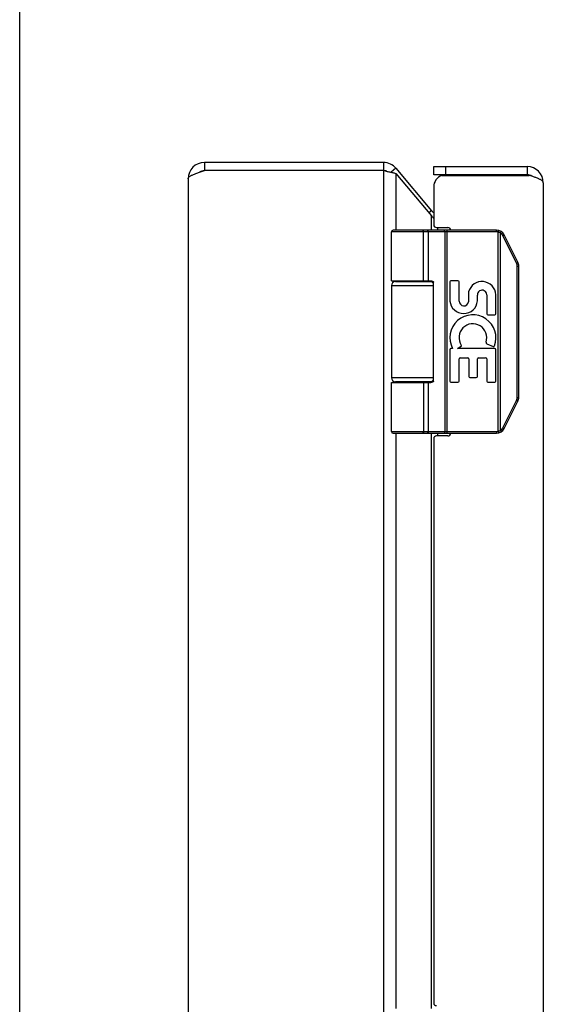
# Model space of a CAD drawing. Header units: inches. Extents: x 0 to 56.7, y 0 to 36.7.
# Tile 6 of 11: x 0 to 3.9, y 19.8 to 27. Entities that reach past the tile are written whole.
import ezdxf

# ---------------------------------------------------------------- set-up
doc = ezdxf.new("R2010")
doc.units = ezdxf.units.IN
doc.header["$LTSCALE"] = 3.116667
doc.header["$MEASUREMENT"] = 0
doc.layers.get('0').update_dxf_attribs({"linetype": 'CONTINUOUS'})
doc.layers.add('02___PRT_ALL_AXES', color=7, linetype='CONTINUOUS')

msp = doc.modelspace()

# ---------------------------------------------------------------- linework, layer by layer
at = {"color": 7, "linetype": 'Continuous'}
for p, q in [((0, 0), (0, 36.6667)), ((1.3652, 25.9803), (1.3652, 25.9203)), ((2.6892, 25.9803), (2.6892, 25.9203)), ((2.7812, 25.9375), (2.7463, 25.9082)), ((3.0604, 25.8903), (3.0604, 25.9503)), ((3.1504, 25.8903), (3.1504, 25.9503)), ((3.7504, 25.9503), (3.7504, 25.8903)), ((3.7504, 25.8903), (3.0604, 25.8903)), ((3.0441, 25.6241), (3.0251, 25.6082)), ((3.5251, 25.4673), (2.7477, 25.4673)), ((3.5251, 25.4803), (2.7607, 25.4803)), ((2.9782, 25.4803), (2.9781, 25.4803)), ((2.9783, 25.4803), (2.9782, 25.4803)), ((2.9784, 25.4803), (2.9783, 25.4803)), ((2.9785, 25.4803), (2.9784, 25.4803)), ((2.9846, 25.1053), (2.9846, 25.4676)), ((2.9846, 25.1053), (2.9846, 25.4676)), ((3.0206, 25.1053), (3.0206, 25.4673)), ((3.1408, 25.4756), (3.1408, 25.4759)), ((3.1409, 25.4752), (3.1408, 25.4756)), ((3.1409, 25.4749), (3.1409, 25.4752)), ((3.141, 25.4745), (3.1409, 25.4749)), ((3.141, 25.4741), (3.141, 25.4745)), ((3.141, 25.4738), (3.141, 25.4741)), ((3.1411, 25.4734), (3.141, 25.4738)), ((3.1411, 25.473), (3.1411, 25.4734)), ((3.1411, 25.4726), (3.1411, 25.473)), ((3.1411, 25.4722), (3.1411, 25.4726)), ((3.1412, 25.4718), (3.1411, 25.4722)), ((3.1412, 25.4714), (3.1412, 25.4718)), ((3.1412, 25.471), (3.1412, 25.4714)), ((3.1412, 25.4706), (3.1412, 25.471)), ((3.1412, 25.4701), (3.1412, 25.4706)), ((3.1413, 25.4697), (3.1412, 25.4701)), ((3.1413, 25.4693), (3.1413, 25.4697)), ((3.1413, 25.4689), (3.1413, 25.4693)), ((3.1413, 25.4684), (3.1413, 25.4689)), ((3.1413, 25.468), (3.1413, 25.4684)), ((3.1413, 25.4676), (3.1413, 25.468)), ((3.1413, 25.4676), (3.1413, 23.9931)), ((3.1605, 23.9803), (3.1605, 25.4803)), ((3.5251, 25.4673), (3.5251, 25.4803)), ((3.537, 25.4659), (3.5402, 25.4785)), ((3.537, 23.9948), (3.537, 25.4659)), ((3.5569, 25.4631), (3.5571, 25.4634)), ((3.5571, 25.4634), (3.5572, 25.4637)), ((3.5572, 25.4637), (3.5574, 25.4641)), ((3.5574, 25.4641), (3.5576, 25.4644)), ((3.5576, 25.4644), (3.5578, 25.4647)), ((3.5578, 25.4647), (3.5579, 25.465)), ((3.5579, 25.465), (3.5581, 25.4653)), ((3.5581, 25.4653), (3.5583, 25.4656)), ((3.5583, 25.4656), (3.5584, 25.4659)), ((3.5584, 25.4659), (3.5585, 25.4661)), ((3.5585, 25.4661), (3.5587, 25.4664)), ((3.5587, 25.4664), (3.5588, 25.4667)), ((3.5543, 25.459), (3.5546, 25.4594)), ((3.5543, 24.0016), (3.5543, 25.459)), ((3.5546, 25.4594), (3.5549, 25.4599)), ((3.5549, 25.4599), (3.5553, 25.4605)), ((3.5553, 25.4605), (3.5556, 25.461)), ((3.5556, 25.461), (3.5559, 25.4615)), ((3.5559, 25.4615), (3.5562, 25.4621)), ((3.5562, 25.4621), (3.5565, 25.4624)), ((3.5565, 25.4624), (3.5567, 25.4627)), ((3.5567, 25.4627), (3.5569, 25.4631)), ((3.5712, 25.44), (3.5721, 25.4405)), ((3.6723, 25.2377), (3.5712, 25.44)), ((3.5721, 25.4405), (3.5729, 25.4409)), ((3.5729, 25.4409), (3.5736, 25.4412)), ((3.5736, 25.4412), (3.5743, 25.4416)), ((3.5743, 25.4416), (3.575, 25.442)), ((3.575, 25.442), (3.5757, 25.4424)), ((3.5757, 25.4424), (3.5762, 25.4426)), ((3.5762, 25.4426), (3.5767, 25.4429)), ((3.5767, 25.4429), (3.577, 25.4431)), ((3.577, 25.4431), (3.5774, 25.4433)), ((3.5774, 25.4433), (3.5778, 25.4435)), ((3.5778, 25.4435), (3.5782, 25.4438)), ((3.5782, 25.4438), (3.5785, 25.4439)), ((3.5785, 25.4439), (3.5787, 25.4441)), ((3.5787, 25.4441), (3.5789, 25.4442)), ((3.5789, 25.4442), (3.5791, 25.4443)), ((3.5791, 25.4443), (3.5794, 25.4445)), ((3.5794, 25.4445), (3.5795, 25.4446)), ((3.5795, 25.4446), (3.5797, 25.4447)), ((3.6821, 25.2435), (3.581, 25.4458)), ((3.6735, 25.2383), (3.6742, 25.2387)), ((3.6742, 25.2387), (3.6749, 25.2391)), ((3.6749, 25.2391), (3.6757, 25.2395)), ((3.6757, 25.2395), (3.6763, 25.2398)), ((3.6763, 25.2398), (3.677, 25.2402)), ((3.677, 25.2402), (3.6775, 25.2405)), ((3.6775, 25.2405), (3.6779, 25.2407)), ((3.6775, 24.2451), (3.6775, 25.2156)), ((3.6775, 25.2156), (3.6887, 25.2156)), ((3.6779, 25.2407), (3.6784, 25.241)), ((3.6784, 25.241), (3.6788, 25.2412)), ((3.6788, 25.2412), (3.6792, 25.2414)), ((3.6792, 25.2414), (3.6795, 25.2416)), ((3.6795, 25.2416), (3.6797, 25.2417)), ((3.6797, 25.2417), (3.6799, 25.2419)), ((3.6799, 25.2419), (3.6802, 25.242)), ((3.6802, 25.242), (3.6804, 25.2422)), ((3.6804, 25.2422), (3.6806, 25.2423)), ((3.6806, 25.2423), (3.6808, 25.2424)), ((3.6887, 24.2451), (3.6887, 25.2156)), ((2.7777, 25.1003), (3.0564, 25.1003)), ((2.7477, 25.0703), (3.0587, 25.0703)), ((3.0587, 24.3653), (3.0587, 25.0953)), ((3.0587, 24.3903), (2.7477, 24.3903)), ((2.7477, 24.3553), (3.0388, 24.3553)), ((3.0564, 24.3603), (2.7777, 24.3603)), ((3.0206, 23.9933), (3.0206, 24.3553)), ((3.6775, 24.2451), (3.6887, 24.2451)), ((3.5712, 24.0207), (3.6723, 24.223)), ((3.581, 24.0149), (3.6821, 24.2171)), ((3.6723, 24.223), (3.6733, 24.2225)), ((3.6733, 24.2225), (3.674, 24.2221)), ((3.674, 24.2221), (3.6748, 24.2217)), ((3.6748, 24.2217), (3.6755, 24.2213)), ((3.6755, 24.2213), (3.6762, 24.2209)), ((3.6762, 24.2209), (3.6768, 24.2206)), ((3.6768, 24.2206), (3.6773, 24.2203)), ((3.6773, 24.2203), (3.6778, 24.22)), ((3.6778, 24.22), (3.6782, 24.2198)), ((3.6782, 24.2198), (3.6787, 24.2195)), ((3.6787, 24.2195), (3.6791, 24.2193)), ((3.6791, 24.2193), (3.6793, 24.2191)), ((3.6793, 24.2191), (3.6796, 24.219)), ((3.6796, 24.219), (3.6798, 24.2189)), ((3.6798, 24.2189), (3.6801, 24.2187)), ((3.6801, 24.2187), (3.6803, 24.2186)), ((3.6803, 24.2186), (3.6805, 24.2185)), ((3.6805, 24.2185), (3.6807, 24.2183)), ((3.5712, 24.0207), (3.5721, 24.0202)), ((3.5721, 24.0202), (3.5729, 24.0198)), ((3.5729, 24.0198), (3.5736, 24.0194)), ((3.5736, 24.0194), (3.5743, 24.019)), ((3.5743, 24.019), (3.575, 24.0187)), ((3.575, 24.0187), (3.5757, 24.0183)), ((3.5757, 24.0183), (3.5762, 24.018)), ((3.5762, 24.018), (3.5767, 24.0178)), ((3.5767, 24.0178), (3.5771, 24.0175)), ((3.5771, 24.0175), (3.5775, 24.0173)), ((3.5775, 24.0173), (3.5779, 24.017)), ((3.5779, 24.017), (3.5782, 24.0169)), ((3.5786, 24.0167), (3.5788, 24.0165)), ((3.5788, 24.0165), (3.579, 24.0164)), ((3.579, 24.0164), (3.5793, 24.0163)), ((3.5793, 24.0163), (3.5795, 24.0161)), ((2.7477, 23.9933), (3.5251, 23.9933)), ((2.7607, 23.9803), (3.5251, 23.9803)), ((2.9782, 23.9803), (2.9781, 23.9803)), ((2.9783, 23.9803), (2.9782, 23.9803)), ((2.9784, 23.9804), (2.9783, 23.9803)), ((2.9785, 23.9804), (2.9784, 23.9804)), ((2.9786, 23.9804), (2.9785, 23.9804)), ((3.1409, 23.9855), (3.1408, 23.9851)), ((3.141, 23.9862), (3.1409, 23.9858)), ((3.1409, 23.9858), (3.1409, 23.9855)), ((3.1411, 23.9873), (3.141, 23.9869)), ((3.141, 23.9869), (3.141, 23.9865)), ((3.141, 23.9865), (3.141, 23.9862)), ((3.1412, 23.9889), (3.1411, 23.9885)), ((3.1411, 23.9885), (3.1411, 23.9881)), ((3.1411, 23.9881), (3.1411, 23.9877)), ((3.1411, 23.9877), (3.1411, 23.9873)), ((3.1413, 23.991), (3.1412, 23.9905)), ((3.1412, 23.9905), (3.1412, 23.9901)), ((3.1412, 23.9901), (3.1412, 23.9897)), ((3.1412, 23.9897), (3.1412, 23.9893)), ((3.1412, 23.9893), (3.1412, 23.9889)), ((3.1413, 23.9931), (3.1413, 23.9927)), ((3.1413, 23.9927), (3.1413, 23.9923)), ((3.1413, 23.9923), (3.1413, 23.9918)), ((3.1413, 23.9918), (3.1413, 23.9914)), ((3.1413, 23.9914), (3.1413, 23.991)), ((3.5251, 23.9933), (3.5251, 23.9803)), ((3.537, 23.9948), (3.5402, 23.9822)), ((3.5543, 24.0016), (3.5547, 24.0011)), ((3.5547, 24.0011), (3.555, 24.0006)), ((3.555, 24.0006), (3.5554, 24)), ((3.5554, 24), (3.5557, 23.9995)), ((3.5557, 23.9995), (3.556, 23.999)), ((3.5565, 23.9983), (3.5567, 23.9979)), ((3.5567, 23.9979), (3.5569, 23.9976)), ((3.5569, 23.9976), (3.5571, 23.9973)), ((3.5571, 23.9973), (3.5572, 23.9969)), ((3.5572, 23.9969), (3.5574, 23.9966)), ((3.5574, 23.9966), (3.5576, 23.9963)), ((3.5576, 23.9963), (3.5578, 23.996)), ((3.5578, 23.996), (3.5579, 23.9957)), ((3.5579, 23.9957), (3.5581, 23.9954)), ((3.5581, 23.9954), (3.5583, 23.9951)), ((3.5583, 23.9951), (3.5584, 23.9948)), ((3.5584, 23.9948), (3.5585, 23.9945)), ((3.5585, 23.9945), (3.5587, 23.9943))]:
    msp.add_line(p, q, dxfattribs=at)
at = {"color": 3, "linetype": 'Continuous'}
for p, q in [((2.6892, 25.9803), (1.3652, 25.9803)), ((2.6892, 25.9203), (1.3652, 25.9203)), ((2.6892, 25.9203), (2.6892, 12.0403)), ((2.7812, 25.9375), (3.0441, 25.6241)), ((3.0604, 25.9503), (3.7504, 25.9503)), ((1.2452, 25.8603), (1.2452, 12.1003)), ((2.7812, 25.8989), (2.7812, 25.4803)), ((2.7812, 25.8989), (3.0441, 25.5855)), ((3.1209, 25.8853), (3.7661, 25.8853)), ((3.8704, 25.8303), (3.8704, 12.1303)), ((3.0604, 25.8003), (3.0604, 25.5203)), ((3.0441, 25.4803), (3.0441, 25.5855)), ((3.0804, 25.5003), (3.1654, 25.5003)), ((3.0901, 25.4803), (3.0901, 25.5003)), ((2.7812, 25.1053), (2.7812, 25.1003)), ((3.0441, 25.1003), (3.0441, 25.1051)), ((2.7812, 24.3603), (2.7812, 24.3553)), ((3.0441, 24.3556), (3.0441, 24.3603)), ((2.7812, 23.9803), (2.7812, 19.7303)), ((3.0441, 19.7303), (3.0441, 23.9803)), ((3.0604, 23.9403), (3.0604, 19.7703)), ((3.1654, 23.9603), (3.0804, 23.9603)), ((3.0901, 23.9603), (3.0901, 23.9803))]:
    msp.add_line(p, q, dxfattribs=at)
for points in [[(1.2452, 25.8603), (1.2454, 25.8626), (1.2461, 25.865), (1.2472, 25.8673), (1.2487, 25.8696), (1.2506, 25.8719), (1.253, 25.8742), (1.2558, 25.8765), (1.259, 25.8788), (1.2625, 25.8811), (1.2664, 25.8834), (1.2707, 25.8857), (1.2754, 25.888), (1.2803, 25.8903), (1.2856, 25.8926), (1.2912, 25.895), (1.297, 25.8973), (1.3031, 25.8996), (1.3094, 25.9019), (1.316, 25.9042), (1.3227, 25.9065), (1.3295, 25.9088), (1.3365, 25.9111), (1.3436, 25.9134), (1.3507, 25.9157), (1.358, 25.918), (1.3652, 25.9203)], [(2.6892, 25.9203), (2.7023, 25.9177), (2.7088, 25.9163), (2.7152, 25.915), (2.7216, 25.9136), (2.7278, 25.9123), (2.7339, 25.911), (2.74, 25.9096), (2.7458, 25.9083), (2.7515, 25.9069), (2.757, 25.9056), (2.7623, 25.9043), (2.7674, 25.9029), (2.7722, 25.9016), (2.7768, 25.9002), (2.7812, 25.8989)], [(3.8704, 25.8303), (3.8702, 25.8325), (3.8697, 25.8346), (3.8688, 25.8367), (3.8675, 25.8388), (3.8659, 25.8409), (3.8639, 25.843), (3.8615, 25.8451), (3.8588, 25.8473), (3.8558, 25.8494), (3.8525, 25.8515), (3.8488, 25.8536), (3.8449, 25.8557), (3.8407, 25.8578), (3.8361, 25.86), (3.8314, 25.8621), (3.8263, 25.8642), (3.8211, 25.8663), (3.8156, 25.8684), (3.8099, 25.8705), (3.8041, 25.8726), (3.798, 25.8748), (3.7918, 25.8769), (3.7856, 25.879), (3.7792, 25.8811), (3.7727, 25.8832), (3.7661, 25.8853)], [(3.0441, 25.5855), (3.047, 25.582), (3.0502, 25.5784), (3.0535, 25.5748), (3.0571, 25.5713), (3.0604, 25.5681)]]:
    msp.add_lwpolyline(points, dxfattribs=at)
at = {"color": 7, "linetype": 'Continuous'}
for points in [[(2.9846, 25.4676), (2.9846, 25.4678), (2.9846, 25.468), (2.9846, 25.4682), (2.9846, 25.4684), (2.9846, 25.4686), (2.9846, 25.4689), (2.9846, 25.4691), (2.9846, 25.4693), (2.9846, 25.4695), (2.9845, 25.4697), (2.9845, 25.4699), (2.9845, 25.4701), (2.9845, 25.4703), (2.9844, 25.4706), (2.9844, 25.4708), (2.9844, 25.471), (2.9843, 25.4712), (2.9843, 25.4714), (2.9843, 25.4716), (2.9842, 25.4718), (2.9842, 25.472), (2.9842, 25.4722), (2.9841, 25.4724), (2.9841, 25.4726), (2.984, 25.4728), (2.984, 25.473), (2.9839, 25.4732), (2.9839, 25.4734), (2.9838, 25.4736), (2.9838, 25.4738), (2.9837, 25.474), (2.9837, 25.4741), (2.9836, 25.4743), (2.9836, 25.4745), (2.9835, 25.4747), (2.9834, 25.4749), (2.9834, 25.475), (2.9833, 25.4752), (2.9832, 25.4754), (2.9832, 25.4756), (2.9831, 25.4757), (2.983, 25.4759), (2.983, 25.4761), (2.9829, 25.4762), (2.9828, 25.4764), (2.9827, 25.4765), (2.9826, 25.4767), (2.9826, 25.4768), (2.9825, 25.477), (2.9824, 25.4771), (2.9823, 25.4773), (2.9822, 25.4774), (2.9822, 25.4775), (2.9821, 25.4777), (2.982, 25.4778), (2.9819, 25.4779), (2.9818, 25.4781), (2.9817, 25.4782), (2.9816, 25.4783), (2.9815, 25.4784), (2.9814, 25.4785), (2.9813, 25.4786), (2.9812, 25.4787), (2.9811, 25.4788), (2.981, 25.4789), (2.9809, 25.479), (2.9809, 25.4791), (2.9808, 25.4792), (2.9807, 25.4793), (2.9805, 25.4794), (2.9804, 25.4795), (2.9803, 25.4795), (2.9802, 25.4796), (2.9801, 25.4797), (2.98, 25.4798), (2.9799, 25.4798), (2.9798, 25.4799), (2.9797, 25.4799), (2.9796, 25.48), (2.9795, 25.48), (2.9794, 25.4801), (2.9793, 25.4801), (2.9792, 25.4802), (2.9791, 25.4802), (2.979, 25.4802), (2.9789, 25.4802), (2.9787, 25.4803), (2.9786, 25.4803), (2.9785, 25.4803)], [(2.9846, 25.4676), (2.9846, 25.4678), (2.9846, 25.468), (2.9846, 25.4682), (2.9846, 25.4684), (2.9846, 25.4686), (2.9846, 25.4689), (2.9846, 25.4691), (2.9845, 25.4693), (2.9845, 25.4695), (2.9845, 25.4697), (2.9845, 25.4699), (2.9845, 25.4701), (2.9844, 25.4703), (2.9844, 25.4706), (2.9844, 25.4708), (2.9843, 25.471), (2.9843, 25.4712), (2.9843, 25.4714), (2.9842, 25.4716), (2.9842, 25.4718), (2.9842, 25.472), (2.9841, 25.4722), (2.9841, 25.4724), (2.984, 25.4726), (2.984, 25.4728), (2.984, 25.473), (2.9839, 25.4732), (2.9839, 25.4734), (2.9838, 25.4736), (2.9838, 25.4738), (2.9837, 25.474), (2.9836, 25.4741), (2.9836, 25.4743), (2.9835, 25.4745), (2.9835, 25.4747), (2.9834, 25.4749), (2.9833, 25.475), (2.9833, 25.4752), (2.9832, 25.4754), (2.9831, 25.4756), (2.9831, 25.4757), (2.983, 25.4759), (2.9829, 25.4761), (2.9828, 25.4762), (2.9828, 25.4764), (2.9827, 25.4765), (2.9826, 25.4767), (2.9825, 25.4768), (2.9825, 25.477), (2.9824, 25.4771), (2.9823, 25.4773), (2.9822, 25.4774), (2.9821, 25.4775), (2.982, 25.4777), (2.9819, 25.4778), (2.9819, 25.4779), (2.9818, 25.4781), (2.9817, 25.4782), (2.9816, 25.4783), (2.9815, 25.4784), (2.9814, 25.4785), (2.9813, 25.4786), (2.9812, 25.4787), (2.9811, 25.4788), (2.981, 25.4789), (2.9809, 25.479), (2.9808, 25.4791), (2.9807, 25.4792), (2.9806, 25.4793), (2.9805, 25.4794), (2.9804, 25.4795), (2.9803, 25.4795), (2.9802, 25.4796), (2.9801, 25.4797), (2.98, 25.4798), (2.9799, 25.4798), (2.9798, 25.4799), (2.9797, 25.4799), (2.9796, 25.48), (2.9795, 25.48), (2.9794, 25.4801), (2.9793, 25.4801), (2.9791, 25.4802), (2.979, 25.4802), (2.9789, 25.4802), (2.9788, 25.4802), (2.9787, 25.4803), (2.9786, 25.4803)], [(3.0206, 25.4673), (3.0206, 25.4676), (3.0206, 25.4678), (3.0206, 25.468), (3.0206, 25.4682), (3.0206, 25.4684), (3.0206, 25.4686), (3.0205, 25.4689), (3.0205, 25.4691), (3.0205, 25.4693), (3.0205, 25.4695), (3.0204, 25.4697), (3.0204, 25.4699), (3.0204, 25.4701), (3.0203, 25.4703), (3.0203, 25.4706), (3.0203, 25.4708), (3.0202, 25.471), (3.0202, 25.4712), (3.0201, 25.4714), (3.0201, 25.4716), (3.02, 25.4718), (3.0199, 25.472), (3.0199, 25.4722), (3.0198, 25.4724), (3.0198, 25.4726), (3.0197, 25.4728), (3.0196, 25.473), (3.0195, 25.4732), (3.0195, 25.4734), (3.0194, 25.4736), (3.0193, 25.4738), (3.0192, 25.474), (3.0191, 25.4741), (3.0191, 25.4743), (3.019, 25.4745), (3.0189, 25.4747), (3.0188, 25.4749), (3.0187, 25.475), (3.0186, 25.4752), (3.0185, 25.4754), (3.0184, 25.4756), (3.0183, 25.4757), (3.0182, 25.4759), (3.0181, 25.4761), (3.018, 25.4762), (3.0178, 25.4764), (3.0177, 25.4765), (3.0176, 25.4767), (3.0175, 25.4768), (3.0174, 25.477), (3.0172, 25.4771), (3.0171, 25.4773), (3.017, 25.4774), (3.0169, 25.4775), (3.0167, 25.4777), (3.0166, 25.4778), (3.0165, 25.4779), (3.0163, 25.4781), (3.0162, 25.4782), (3.0161, 25.4783), (3.0159, 25.4784), (3.0158, 25.4785), (3.0156, 25.4786), (3.0155, 25.4787), (3.0153, 25.4788), (3.0152, 25.4789), (3.0151, 25.479), (3.0149, 25.4791), (3.0148, 25.4792), (3.0146, 25.4793), (3.0145, 25.4794), (3.0143, 25.4795), (3.0141, 25.4795), (3.014, 25.4796), (3.0138, 25.4797), (3.0137, 25.4798), (3.0135, 25.4798), (3.0134, 25.4799), (3.0132, 25.4799), (3.013, 25.48), (3.0129, 25.48), (3.0127, 25.4801), (3.0126, 25.4801), (3.0124, 25.4802), (3.0122, 25.4802), (3.0121, 25.4802), (3.0119, 25.4802), (3.0117, 25.4803), (3.0116, 25.4803), (3.0114, 25.4803), (3.0113, 25.4803), (3.0111, 25.4803), (3.0109, 25.4803), (3.0108, 25.4803)], [(3.1408, 25.4759), (3.1408, 25.4761), (3.1407, 25.4762), (3.1407, 25.4764), (3.1407, 25.4765), (3.1407, 25.4767), (3.1407, 25.4768), (3.1406, 25.477), (3.1406, 25.4771), (3.1406, 25.4773), (3.1406, 25.4774), (3.1405, 25.4775), (3.1405, 25.4777), (3.1405, 25.4778), (3.1404, 25.4779), (3.1404, 25.4781), (3.1404, 25.4782), (3.1404, 25.4783), (3.1403, 25.4784), (3.1403, 25.4785), (3.1403, 25.4786), (3.1402, 25.4787), (3.1402, 25.4788), (3.1402, 25.4789), (3.1402, 25.479), (3.1401, 25.4791), (3.1401, 25.4792), (3.1401, 25.4793), (3.14, 25.4794), (3.14, 25.4795), (3.14, 25.4795), (3.1399, 25.4796), (3.1399, 25.4797), (3.1399, 25.4798), (3.1398, 25.4798), (3.1398, 25.4799), (3.1398, 25.4799), (3.1397, 25.48), (3.1397, 25.48), (3.1397, 25.4801), (3.1397, 25.4801), (3.1396, 25.4802), (3.1396, 25.4802), (3.1396, 25.4802), (3.1395, 25.4802), (3.1395, 25.4803), (3.1395, 25.4803), (3.1394, 25.4803), (3.1394, 25.4803), (3.1394, 25.4803), (3.1393, 25.4803), (3.1393, 25.4803)], [(3.5543, 25.459), (3.5538, 25.4593), (3.5533, 25.4596), (3.5528, 25.4599), (3.5523, 25.4602), (3.5518, 25.4605), (3.5513, 25.4607), (3.5508, 25.461), (3.5502, 25.4613), (3.5497, 25.4615), (3.5492, 25.4618), (3.5486, 25.462), (3.5481, 25.4622), (3.5476, 25.4625), (3.547, 25.4627), (3.5465, 25.4629), (3.546, 25.4631), (3.5454, 25.4634), (3.5449, 25.4636), (3.5443, 25.4638), (3.5438, 25.464), (3.5432, 25.4642), (3.5427, 25.4643), (3.5421, 25.4645), (3.5415, 25.4647), (3.541, 25.4649), (3.5404, 25.465), (3.5399, 25.4652), (3.5393, 25.4653), (3.5387, 25.4655), (3.5382, 25.4656), (3.5376, 25.4657), (3.537, 25.4659)], [(3.5588, 25.4667), (3.5589, 25.4668), (3.5589, 25.4669), (3.559, 25.467), (3.559, 25.4672), (3.5591, 25.4673), (3.5592, 25.4674), (3.5592, 25.4675), (3.5593, 25.4676), (3.5593, 25.4677), (3.5594, 25.4678), (3.5594, 25.4679), (3.5594, 25.468), (3.5595, 25.4681), (3.5595, 25.4682), (3.5595, 25.4683), (3.5596, 25.4684), (3.5596, 25.4685), (3.5596, 25.4686), (3.5597, 25.4687), (3.5597, 25.4688), (3.5597, 25.4688), (3.5597, 25.4689), (3.5598, 25.469), (3.5598, 25.4691), (3.5598, 25.4691), (3.5598, 25.4692), (3.5598, 25.4693), (3.5598, 25.4693), (3.5598, 25.4694), (3.5599, 25.4694), (3.5599, 25.4695), (3.5599, 25.4695), (3.5599, 25.4696), (3.5599, 25.4696), (3.5599, 25.4696), (3.5598, 25.4697), (3.5598, 25.4697), (3.5598, 25.4697), (3.5598, 25.4698), (3.5598, 25.4698), (3.5598, 25.4698), (3.5598, 25.4698), (3.5598, 25.4699)], [(3.5712, 25.44), (3.5709, 25.4404), (3.5707, 25.4409), (3.5704, 25.4414), (3.5702, 25.4419), (3.5699, 25.4423), (3.5697, 25.4428), (3.5694, 25.4433), (3.5691, 25.4437), (3.5688, 25.4442), (3.5685, 25.4446), (3.5682, 25.4451), (3.5679, 25.4455), (3.5676, 25.446), (3.5673, 25.4464), (3.567, 25.4468), (3.5667, 25.4473), (3.5664, 25.4477), (3.5661, 25.4481), (3.5657, 25.4485), (3.5654, 25.449), (3.5651, 25.4494), (3.5647, 25.4498), (3.5644, 25.4502), (3.564, 25.4506), (3.5637, 25.451), (3.5633, 25.4514), (3.5629, 25.4518), (3.5626, 25.4522), (3.5622, 25.4526), (3.5618, 25.4529), (3.5614, 25.4533), (3.561, 25.4537), (3.5607, 25.454), (3.5603, 25.4544), (3.5599, 25.4548), (3.5595, 25.4551), (3.5591, 25.4555), (3.5586, 25.4558), (3.5582, 25.4562), (3.5578, 25.4565), (3.5574, 25.4568), (3.557, 25.4572), (3.5565, 25.4575), (3.5561, 25.4578), (3.5557, 25.4581), (3.5552, 25.4584), (3.5548, 25.4587), (3.5543, 25.459)], [(3.5797, 25.4447), (3.5798, 25.4448), (3.5799, 25.4448), (3.58, 25.4449), (3.5801, 25.4449), (3.5801, 25.445), (3.5802, 25.445), (3.5803, 25.4451), (3.5804, 25.4451), (3.5804, 25.4452), (3.5805, 25.4452), (3.5805, 25.4453), (3.5806, 25.4453), (3.5806, 25.4453), (3.5807, 25.4454), (3.5807, 25.4454), (3.5808, 25.4455), (3.5808, 25.4455), (3.5808, 25.4455), (3.5809, 25.4456), (3.5809, 25.4456), (3.5809, 25.4456), (3.5809, 25.4456), (3.581, 25.4457), (3.581, 25.4457), (3.581, 25.4457), (3.581, 25.4457), (3.581, 25.4457), (3.581, 25.4458), (3.581, 25.4458), (3.581, 25.4458)], [(3.6723, 25.2377), (3.6725, 25.2378), (3.6735, 25.2383)], [(3.6775, 25.2156), (3.6775, 25.2161), (3.6775, 25.2167), (3.6775, 25.2172), (3.6775, 25.2178), (3.6775, 25.2183), (3.6774, 25.2189), (3.6774, 25.2194), (3.6773, 25.2199), (3.6773, 25.2205), (3.6772, 25.221), (3.6772, 25.2216), (3.6771, 25.2221), (3.677, 25.2227), (3.6769, 25.2232), (3.6769, 25.2237), (3.6768, 25.2243), (3.6767, 25.2248), (3.6766, 25.2253), (3.6764, 25.2259), (3.6763, 25.2264), (3.6762, 25.2269), (3.6761, 25.2275), (3.6759, 25.228), (3.6758, 25.2285), (3.6757, 25.2291), (3.6755, 25.2296), (3.6754, 25.2301), (3.6752, 25.2306), (3.675, 25.2312), (3.6748, 25.2317), (3.6747, 25.2322), (3.6745, 25.2327), (3.6743, 25.2332), (3.6741, 25.2337), (3.6739, 25.2342), (3.6737, 25.2347), (3.6735, 25.2352), (3.6732, 25.2357), (3.673, 25.2362), (3.6728, 25.2367), (3.6725, 25.2372), (3.6723, 25.2377)], [(3.6808, 25.2424), (3.6809, 25.2425), (3.6809, 25.2425), (3.681, 25.2426), (3.6811, 25.2426), (3.6812, 25.2427), (3.6813, 25.2427), (3.6813, 25.2428), (3.6814, 25.2428), (3.6815, 25.2429), (3.6815, 25.2429), (3.6816, 25.243), (3.6817, 25.243), (3.6817, 25.2431), (3.6818, 25.2431), (3.6818, 25.2431), (3.6819, 25.2432), (3.6819, 25.2432), (3.6819, 25.2432), (3.682, 25.2433), (3.682, 25.2433), (3.682, 25.2433), (3.6821, 25.2434), (3.6821, 25.2434), (3.6821, 25.2434), (3.6821, 25.2434), (3.6821, 25.2435), (3.6821, 25.2435), (3.6821, 25.2435), (3.6821, 25.2435), (3.6821, 25.2435), (3.6821, 25.2435)], [(2.7477, 25.1053), (3.0388, 25.1053), (3.0394, 25.1053), (3.0401, 25.1053), (3.0408, 25.1053), (3.0414, 25.1053), (3.0421, 25.1052), (3.0427, 25.1052), (3.0433, 25.1051), (3.0439, 25.1051), (3.0444, 25.105), (3.0449, 25.105), (3.0454, 25.1049), (3.0459, 25.1048), (3.0464, 25.1048), (3.0469, 25.1047), (3.0473, 25.1046), (3.0477, 25.1045), (3.0481, 25.1044), (3.0485, 25.1043), (3.0489, 25.1042), (3.0493, 25.1041), (3.0496, 25.104), (3.05, 25.1039), (3.0503, 25.1038), (3.0506, 25.1037), (3.0509, 25.1036), (3.0513, 25.1035), (3.0515, 25.1034), (3.0518, 25.1033), (3.0521, 25.1032), (3.0524, 25.1031), (3.0526, 25.1029), (3.0529, 25.1028), (3.0531, 25.1027), (3.0533, 25.1026), (3.0536, 25.1025), (3.0538, 25.1024), (3.054, 25.1022), (3.0542, 25.1021), (3.0544, 25.102), (3.0546, 25.1019), (3.0548, 25.1017), (3.0549, 25.1016), (3.0551, 25.1015), (3.0553, 25.1014), (3.0554, 25.1013), (3.0556, 25.1011), (3.0557, 25.101), (3.0559, 25.1009), (3.056, 25.1008), (3.0561, 25.1006), (3.0563, 25.1005), (3.0564, 25.1004), (3.0565, 25.1003), (3.0566, 25.1002), (3.0567, 25.1), (3.0568, 25.0999), (3.0569, 25.0998), (3.057, 25.0997), (3.0571, 25.0996), (3.0572, 25.0994), (3.0573, 25.0993), (3.0574, 25.0992), (3.0575, 25.0991), (3.0576, 25.099), (3.0576, 25.0989), (3.0577, 25.0987), (3.0578, 25.0986), (3.0578, 25.0985), (3.0579, 25.0984), (3.058, 25.0983), (3.058, 25.0982), (3.0581, 25.0981), (3.0581, 25.0979), (3.0582, 25.0978), (3.0582, 25.0977), (3.0583, 25.0976), (3.0583, 25.0975), (3.0583, 25.0974), (3.0584, 25.0973), (3.0584, 25.0972), (3.0584, 25.0971), (3.0585, 25.0969), (3.0585, 25.0968), (3.0585, 25.0967), (3.0585, 25.0966), (3.0586, 25.0965), (3.0586, 25.0964), (3.0586, 25.0963), (3.0586, 25.0962), (3.0586, 25.0961), (3.0586, 25.096), (3.0587, 25.0959), (3.0587, 25.0958), (3.0587, 25.0957), (3.0587, 25.0955), (3.0587, 25.0954), (3.0587, 25.0953)], [(2.9846, 24.3553), (2.9846, 23.9931), (2.9846, 23.9929), (2.9846, 23.9927), (2.9846, 23.9925), (2.9846, 23.9923), (2.9846, 23.992), (2.9846, 23.9918), (2.9846, 23.9916), (2.9845, 23.9914), (2.9845, 23.9912), (2.9845, 23.991), (2.9845, 23.9907), (2.9845, 23.9905), (2.9844, 23.9903), (2.9844, 23.9901), (2.9844, 23.9899), (2.9843, 23.9897), (2.9843, 23.9895), (2.9843, 23.9893), (2.9842, 23.9891), (2.9842, 23.9889), (2.9842, 23.9887), (2.9841, 23.9885), (2.9841, 23.9883), (2.984, 23.9881), (2.984, 23.9879), (2.984, 23.9877), (2.9839, 23.9875), (2.9839, 23.9873), (2.9838, 23.9871), (2.9838, 23.9869), (2.9837, 23.9867), (2.9836, 23.9865), (2.9836, 23.9863), (2.9835, 23.9862), (2.9835, 23.986), (2.9834, 23.9858), (2.9833, 23.9856), (2.9833, 23.9855), (2.9832, 23.9853), (2.9831, 23.9851), (2.9831, 23.9849), (2.983, 23.9848), (2.9829, 23.9846), (2.9828, 23.9845), (2.9828, 23.9843), (2.9827, 23.9841), (2.9826, 23.984), (2.9825, 23.9838), (2.9825, 23.9837), (2.9824, 23.9835), (2.9823, 23.9834), (2.9822, 23.9833), (2.9821, 23.9831), (2.982, 23.983), (2.9819, 23.9829), (2.9819, 23.9827), (2.9818, 23.9826), (2.9817, 23.9825), (2.9816, 23.9824), (2.9815, 23.9823), (2.9814, 23.9822), (2.9813, 23.982), (2.9812, 23.9819), (2.9811, 23.9818), (2.981, 23.9817), (2.9809, 23.9816), (2.9808, 23.9815), (2.9807, 23.9815), (2.9806, 23.9814), (2.9805, 23.9813), (2.9804, 23.9812), (2.9803, 23.9811), (2.9802, 23.9811), (2.9801, 23.981), (2.98, 23.9809), (2.9799, 23.9809), (2.9798, 23.9808), (2.9797, 23.9807), (2.9796, 23.9807), (2.9795, 23.9806), (2.9794, 23.9806), (2.9793, 23.9806), (2.9791, 23.9805), (2.979, 23.9805), (2.9789, 23.9805), (2.9788, 23.9804), (2.9787, 23.9804), (2.9786, 23.9804)], [(2.9846, 24.3553), (2.9846, 23.9931), (2.9846, 23.9929), (2.9846, 23.9927), (2.9846, 23.9925), (2.9846, 23.9923), (2.9846, 23.992), (2.9846, 23.9918), (2.9846, 23.9916), (2.9846, 23.9914), (2.9846, 23.9912), (2.9845, 23.991), (2.9845, 23.9907), (2.9845, 23.9905), (2.9845, 23.9903), (2.9844, 23.9901), (2.9844, 23.9899), (2.9844, 23.9897), (2.9843, 23.9895), (2.9843, 23.9893), (2.9843, 23.9891), (2.9842, 23.9889), (2.9842, 23.9887), (2.9842, 23.9885), (2.9841, 23.9883), (2.9841, 23.9881), (2.984, 23.9879), (2.984, 23.9877), (2.9839, 23.9875), (2.9839, 23.9873), (2.9838, 23.9871), (2.9838, 23.9869), (2.9837, 23.9867), (2.9837, 23.9865), (2.9836, 23.9863), (2.9836, 23.9862), (2.9835, 23.986), (2.9834, 23.9858), (2.9834, 23.9856), (2.9833, 23.9855), (2.9832, 23.9853), (2.9832, 23.9851), (2.9831, 23.9849), (2.983, 23.9848), (2.983, 23.9846), (2.9829, 23.9845), (2.9828, 23.9843), (2.9827, 23.9841), (2.9826, 23.984), (2.9826, 23.9838), (2.9825, 23.9837), (2.9824, 23.9835), (2.9823, 23.9834), (2.9822, 23.9833), (2.9822, 23.9831), (2.9821, 23.983), (2.982, 23.9829), (2.9819, 23.9827), (2.9818, 23.9826), (2.9817, 23.9825), (2.9816, 23.9824), (2.9815, 23.9823), (2.9814, 23.9822), (2.9813, 23.982), (2.9812, 23.9819), (2.9811, 23.9818), (2.981, 23.9817), (2.9809, 23.9816), (2.9809, 23.9815), (2.9808, 23.9815), (2.9807, 23.9814), (2.9805, 23.9813), (2.9804, 23.9812), (2.9803, 23.9811), (2.9802, 23.9811), (2.9801, 23.981), (2.98, 23.9809), (2.9799, 23.9809), (2.9798, 23.9808), (2.9797, 23.9807), (2.9796, 23.9807), (2.9795, 23.9806), (2.9794, 23.9806), (2.9793, 23.9806), (2.9792, 23.9805), (2.9791, 23.9805), (2.979, 23.9805), (2.9789, 23.9804), (2.9787, 23.9804), (2.9786, 23.9804)], [(3.0587, 24.3653), (3.0587, 24.3652), (3.0587, 24.3651), (3.0587, 24.365), (3.0587, 24.3649), (3.0587, 24.3648), (3.0586, 24.3647), (3.0586, 24.3646), (3.0586, 24.3645), (3.0586, 24.3644), (3.0586, 24.3643), (3.0586, 24.3642), (3.0585, 24.3641), (3.0585, 24.3639), (3.0585, 24.3638), (3.0585, 24.3637), (3.0584, 24.3636), (3.0584, 24.3635), (3.0584, 24.3634), (3.0583, 24.3633), (3.0583, 24.3632), (3.0583, 24.3631), (3.0582, 24.363), (3.0582, 24.3628), (3.0581, 24.3627), (3.0581, 24.3626), (3.058, 24.3625), (3.058, 24.3624), (3.0579, 24.3623), (3.0578, 24.3622), (3.0578, 24.3621), (3.0577, 24.3619), (3.0576, 24.3618), (3.0576, 24.3617), (3.0575, 24.3616), (3.0574, 24.3615), (3.0573, 24.3614), (3.0572, 24.3612), (3.0571, 24.3611), (3.057, 24.361), (3.0569, 24.3609), (3.0568, 24.3608), (3.0567, 24.3606), (3.0566, 24.3605), (3.0565, 24.3604), (3.0564, 24.3603), (3.0563, 24.3602), (3.0561, 24.36), (3.056, 24.3599), (3.0559, 24.3598), (3.0557, 24.3597), (3.0556, 24.3595), (3.0554, 24.3594), (3.0553, 24.3593), (3.0551, 24.3592), (3.0549, 24.3591), (3.0548, 24.3589), (3.0546, 24.3588), (3.0544, 24.3587), (3.0542, 24.3586), (3.054, 24.3584), (3.0538, 24.3583), (3.0536, 24.3582), (3.0533, 24.3581), (3.0531, 24.358), (3.0529, 24.3578), (3.0526, 24.3577), (3.0524, 24.3576), (3.0521, 24.3575), (3.0518, 24.3574), (3.0515, 24.3573), (3.0513, 24.3572), (3.0509, 24.357), (3.0506, 24.3569), (3.0503, 24.3568), (3.05, 24.3567), (3.0496, 24.3566), (3.0493, 24.3565), (3.0489, 24.3564), (3.0485, 24.3563), (3.0481, 24.3562), (3.0477, 24.3562), (3.0473, 24.3561), (3.0469, 24.356), (3.0464, 24.3559), (3.0459, 24.3558), (3.0454, 24.3558), (3.0449, 24.3557), (3.0444, 24.3556), (3.0439, 24.3556), (3.0433, 24.3555), (3.0427, 24.3555), (3.0421, 24.3554), (3.0414, 24.3554), (3.0408, 24.3554), (3.0401, 24.3554), (3.0394, 24.3553), (3.0388, 24.3553)], [(3.6723, 24.223), (3.6725, 24.2234), (3.6728, 24.2239), (3.673, 24.2244), (3.6732, 24.2249), (3.6735, 24.2254), (3.6737, 24.2259), (3.6739, 24.2264), (3.6741, 24.2269), (3.6743, 24.2275), (3.6745, 24.228), (3.6747, 24.2285), (3.6748, 24.229), (3.675, 24.2295), (3.6752, 24.23), (3.6754, 24.2306), (3.6755, 24.2311), (3.6757, 24.2316), (3.6758, 24.2321), (3.6759, 24.2327), (3.6761, 24.2332), (3.6762, 24.2337), (3.6763, 24.2343), (3.6764, 24.2348), (3.6766, 24.2353), (3.6767, 24.2359), (3.6768, 24.2364), (3.6769, 24.2369), (3.6769, 24.2375), (3.677, 24.238), (3.6771, 24.2386), (3.6772, 24.2391), (3.6772, 24.2396), (3.6773, 24.2402), (3.6773, 24.2407), (3.6774, 24.2413), (3.6774, 24.2418), (3.6775, 24.2424), (3.6775, 24.2429), (3.6775, 24.2435), (3.6775, 24.244), (3.6775, 24.2445), (3.6775, 24.2451)], [(3.6807, 24.2183), (3.6809, 24.2182), (3.6809, 24.2182), (3.681, 24.2181), (3.6811, 24.218), (3.6812, 24.218), (3.6813, 24.2179), (3.6813, 24.2179), (3.6814, 24.2178), (3.6815, 24.2178), (3.6815, 24.2177), (3.6816, 24.2177), (3.6817, 24.2177), (3.6817, 24.2176), (3.6818, 24.2176), (3.6818, 24.2175), (3.6819, 24.2175), (3.6819, 24.2175), (3.6819, 24.2174), (3.682, 24.2174), (3.682, 24.2174), (3.682, 24.2173), (3.6821, 24.2173), (3.6821, 24.2173), (3.6821, 24.2173), (3.6821, 24.2172), (3.6821, 24.2172), (3.6821, 24.2172), (3.6821, 24.2172), (3.6821, 24.2172), (3.6821, 24.2172), (3.6821, 24.2171)], [(3.5543, 24.0016), (3.5548, 24.0019), (3.5552, 24.0022), (3.5557, 24.0026), (3.5561, 24.0029), (3.5565, 24.0032), (3.557, 24.0035), (3.5574, 24.0038), (3.5578, 24.0042), (3.5582, 24.0045), (3.5586, 24.0048), (3.5591, 24.0052), (3.5595, 24.0055), (3.5599, 24.0059), (3.5603, 24.0063), (3.5607, 24.0066), (3.561, 24.007), (3.5614, 24.0074), (3.5618, 24.0077), (3.5622, 24.0081), (3.5626, 24.0085), (3.5629, 24.0089), (3.5633, 24.0093), (3.5637, 24.0097), (3.564, 24.0101), (3.5644, 24.0105), (3.5647, 24.0109), (3.5651, 24.0113), (3.5654, 24.0117), (3.5657, 24.0121), (3.5661, 24.0126), (3.5664, 24.013), (3.5667, 24.0134), (3.567, 24.0138), (3.5673, 24.0143), (3.5676, 24.0147), (3.5679, 24.0152), (3.5682, 24.0156), (3.5685, 24.0161), (3.5688, 24.0165), (3.5691, 24.017), (3.5694, 24.0174), (3.5697, 24.0179), (3.5699, 24.0183), (3.5702, 24.0188), (3.5704, 24.0193), (3.5707, 24.0197), (3.5709, 24.0202), (3.5712, 24.0207)], [(3.5782, 24.0169), (3.5785, 24.0167), (3.5786, 24.0167)], [(3.5795, 24.0161), (3.5796, 24.016), (3.5797, 24.016), (3.5798, 24.0159), (3.5799, 24.0158), (3.58, 24.0158), (3.5801, 24.0157), (3.5801, 24.0157), (3.5802, 24.0156), (3.5803, 24.0156), (3.5804, 24.0155), (3.5804, 24.0155), (3.5805, 24.0155), (3.5805, 24.0154), (3.5806, 24.0154), (3.5806, 24.0153), (3.5807, 24.0153), (3.5807, 24.0153), (3.5808, 24.0152), (3.5808, 24.0152), (3.5808, 24.0151), (3.5809, 24.0151), (3.5809, 24.0151), (3.5809, 24.0151), (3.5809, 24.015), (3.581, 24.015), (3.581, 24.015), (3.581, 24.015), (3.581, 24.0149), (3.581, 24.0149), (3.581, 24.0149), (3.581, 24.0149), (3.581, 24.0149)], [(3.0206, 23.9933), (3.0206, 23.9931), (3.0206, 23.9929), (3.0206, 23.9927), (3.0206, 23.9925), (3.0206, 23.9923), (3.0206, 23.992), (3.0205, 23.9918), (3.0205, 23.9916), (3.0205, 23.9914), (3.0205, 23.9912), (3.0204, 23.991), (3.0204, 23.9907), (3.0204, 23.9905), (3.0203, 23.9903), (3.0203, 23.9901), (3.0203, 23.9899), (3.0202, 23.9897), (3.0202, 23.9895), (3.0201, 23.9893), (3.0201, 23.9891), (3.02, 23.9889), (3.0199, 23.9887), (3.0199, 23.9885), (3.0198, 23.9883), (3.0198, 23.9881), (3.0197, 23.9879), (3.0196, 23.9877), (3.0195, 23.9875), (3.0195, 23.9873), (3.0194, 23.9871), (3.0193, 23.9869), (3.0192, 23.9867), (3.0191, 23.9865), (3.0191, 23.9863), (3.019, 23.9862), (3.0189, 23.986), (3.0188, 23.9858), (3.0187, 23.9856), (3.0186, 23.9855), (3.0185, 23.9853), (3.0184, 23.9851), (3.0183, 23.9849), (3.0182, 23.9848), (3.0181, 23.9846), (3.018, 23.9845), (3.0178, 23.9843), (3.0177, 23.9841), (3.0176, 23.984), (3.0175, 23.9838), (3.0174, 23.9837), (3.0172, 23.9835), (3.0171, 23.9834), (3.017, 23.9833), (3.0169, 23.9831), (3.0167, 23.983), (3.0166, 23.9829), (3.0165, 23.9827), (3.0163, 23.9826), (3.0162, 23.9825), (3.0161, 23.9824), (3.0159, 23.9823), (3.0158, 23.9822), (3.0156, 23.982), (3.0155, 23.9819), (3.0153, 23.9818), (3.0152, 23.9817), (3.0151, 23.9816), (3.0149, 23.9815), (3.0148, 23.9815), (3.0146, 23.9814), (3.0145, 23.9813), (3.0143, 23.9812), (3.0141, 23.9811), (3.014, 23.9811), (3.0138, 23.981), (3.0137, 23.9809), (3.0135, 23.9809), (3.0134, 23.9808), (3.0132, 23.9807), (3.013, 23.9807), (3.0129, 23.9806), (3.0127, 23.9806), (3.0126, 23.9806), (3.0124, 23.9805), (3.0122, 23.9805), (3.0121, 23.9805), (3.0119, 23.9804), (3.0117, 23.9804), (3.0116, 23.9804), (3.0114, 23.9804), (3.0113, 23.9804), (3.0111, 23.9803), (3.0109, 23.9803), (3.0108, 23.9803)], [(3.1408, 23.9851), (3.1408, 23.9848), (3.1408, 23.9846), (3.1407, 23.9845), (3.1407, 23.9843), (3.1407, 23.9841), (3.1407, 23.984), (3.1407, 23.9838), (3.1406, 23.9837), (3.1406, 23.9835), (3.1406, 23.9834), (3.1406, 23.9833), (3.1405, 23.9831), (3.1405, 23.983), (3.1405, 23.9829), (3.1404, 23.9827), (3.1404, 23.9826), (3.1404, 23.9825), (3.1404, 23.9824), (3.1403, 23.9823), (3.1403, 23.9822), (3.1403, 23.982), (3.1402, 23.9819), (3.1402, 23.9818), (3.1402, 23.9817), (3.1402, 23.9816), (3.1401, 23.9815), (3.1401, 23.9815), (3.1401, 23.9814), (3.14, 23.9813), (3.14, 23.9812), (3.14, 23.9811), (3.1399, 23.9811), (3.1399, 23.981), (3.1399, 23.9809), (3.1398, 23.9809), (3.1398, 23.9808), (3.1398, 23.9807), (3.1397, 23.9807), (3.1397, 23.9806), (3.1397, 23.9806), (3.1397, 23.9806), (3.1396, 23.9805), (3.1396, 23.9805), (3.1396, 23.9805), (3.1395, 23.9804), (3.1395, 23.9804), (3.1395, 23.9804), (3.1394, 23.9804), (3.1394, 23.9804), (3.1394, 23.9803), (3.1393, 23.9803), (3.1393, 23.9803)], [(3.537, 23.9948), (3.5376, 23.9949), (3.5382, 23.9951), (3.5387, 23.9952), (3.5393, 23.9953), (3.5399, 23.9955), (3.5404, 23.9957), (3.541, 23.9958), (3.5415, 23.996), (3.5421, 23.9962), (3.5427, 23.9963), (3.5432, 23.9965), (3.5438, 23.9967), (3.5443, 23.9969), (3.5449, 23.9971), (3.5454, 23.9973), (3.546, 23.9975), (3.5465, 23.9977), (3.547, 23.998), (3.5476, 23.9982), (3.5481, 23.9984), (3.5486, 23.9987), (3.5492, 23.9989), (3.5497, 23.9992), (3.5502, 23.9994), (3.5508, 23.9997), (3.5513, 23.9999), (3.5518, 24.0002), (3.5523, 24.0005), (3.5528, 24.0008), (3.5533, 24.001), (3.5538, 24.0013), (3.5543, 24.0016)], [(3.556, 23.999), (3.5564, 23.9984), (3.5565, 23.9983)], [(3.5587, 23.9943), (3.5588, 23.994), (3.5589, 23.9939), (3.5589, 23.9938), (3.559, 23.9936), (3.559, 23.9935), (3.5591, 23.9934), (3.5592, 23.9933), (3.5592, 23.9932), (3.5593, 23.9931), (3.5593, 23.9929), (3.5594, 23.9928), (3.5594, 23.9927), (3.5594, 23.9926), (3.5595, 23.9925), (3.5595, 23.9924), (3.5595, 23.9923), (3.5596, 23.9922), (3.5596, 23.9922), (3.5596, 23.9921), (3.5597, 23.992), (3.5597, 23.9919), (3.5597, 23.9918), (3.5597, 23.9918), (3.5598, 23.9917), (3.5598, 23.9916), (3.5598, 23.9915), (3.5598, 23.9915), (3.5598, 23.9914), (3.5598, 23.9914), (3.5598, 23.9913), (3.5599, 23.9912), (3.5599, 23.9912), (3.5599, 23.9912), (3.5599, 23.9911), (3.5599, 23.9911), (3.5599, 23.991), (3.5598, 23.991), (3.5598, 23.991), (3.5598, 23.9909), (3.5598, 23.9909), (3.5598, 23.9909), (3.5598, 23.9909), (3.5598, 23.9908), (3.5598, 23.9908)]]:
    msp.add_lwpolyline(points, dxfattribs=at)
at = {"color": 3, "linetype": 'Continuous'}
for centre, radius, start, end in [((1.3652, 25.8603), 0.12, 90, 180), ((2.6892, 25.8603), 0.12, 40, 90), ((3.7504, 25.8303), 0.12, 0, 90), ((3.1504, 25.8003), 0.09, 109.18814, 180), ((3.0901, 25.6627), 0.06, 220, 240.38363), ((3.0804, 25.5203), 0.02, 180, 270), ((3.1654, 25.4803), 0.02, 0, 90), ((3.0804, 23.9403), 0.02, 90, 180), ((3.1654, 23.9803), 0.02, 270, 360), ((3.0804, 19.7703), 0.02, 180, 270)]:
    msp.add_arc(centre, radius, start, end, dxfattribs=at)
at = {"color": 7, "linetype": 'Continuous'}
for centre, radius, start, end in [((1.3652, 25.8603), 0.06, 90, 125.78573), ((2.6892, 25.8603), 0.06, 66.89557, 90), ((3.7504, 25.8303), 0.06, 54.26735, 90), ((2.7607, 25.4673), 0.013, 90, 180), ((3.5251, 25.4178), 0.0625, 26.56505, 90), ((3.5251, 25.4178), 0.0495, 76.05599, 90), ((3.6262, 25.2156), 0.0625, 360, 26.56505), ((2.7777, 25.0703), 0.03, 90, 180), ((3.0327, 25.0703), 0.03, 30.12769, 90), ((2.7777, 24.3903), 0.03, 180, 270), ((3.0327, 24.3903), 0.03, 270, 329.87231), ((3.6262, 24.2451), 0.0625, 333.43495, 0), ((3.5251, 24.0428), 0.0625, 270, 333.43495), ((2.7607, 23.9933), 0.013, 180, 270), ((3.5251, 24.0428), 0.0495, 270, 283.94401)]:
    msp.add_arc(centre, radius, start, end, dxfattribs=at)
at = {"layer": '02___PRT_ALL_AXES', "color": 7, "linetype": 'Continuous'}
for p, q in [((2.7477, 25.1053), (2.7477, 25.4673)), ((2.8272, 25.1053), (2.8272, 25.1003)), ((2.9832, 25.1053), (2.9832, 25.1003)), ((3.2398, 25.1063), (3.1879, 25.1063)), ((2.7477, 25.0703), (2.7477, 24.3903)), ((3.1795, 25.0979), (3.1795, 24.9568)), ((3.2482, 24.9563), (3.2482, 25.0979)), ((3.3182, 25.0246), (3.3182, 24.9498)), ((3.3836, 24.9579), (3.3838, 25.0006)), ((3.4523, 25.003), (3.4523, 24.8633)), ((3.5197, 24.8633), (3.5197, 25.003)), ((3.4607, 24.8549), (3.5113, 24.8549)), ((3.1795, 24.597), (3.1795, 24.3655)), ((3.1996, 24.6054), (3.1879, 24.6054)), ((3.2369, 24.6054), (3.2624, 24.6233)), ((3.5113, 24.6054), (3.2369, 24.6054)), ((3.4534, 24.6401), (3.4987, 24.6205)), ((3.5197, 24.3655), (3.5197, 24.597)), ((3.2482, 24.3655), (3.2482, 24.5296)), ((3.2566, 24.538), (3.3113, 24.538)), ((3.3197, 24.5296), (3.3197, 24.4)), ((3.3834, 24.4), (3.3834, 24.5296)), ((3.3918, 24.538), (3.4439, 24.538)), ((3.4523, 24.5296), (3.4523, 24.3655)), ((3.3281, 24.3916), (3.375, 24.3916)), ((2.7477, 23.9933), (2.7477, 24.3553)), ((2.8272, 24.3603), (2.8272, 24.3553)), ((2.9832, 24.3603), (2.9832, 24.3553)), ((3.1879, 24.3571), (3.2398, 24.3571)), ((3.4607, 24.3571), (3.5113, 24.3571))]:
    msp.add_line(p, q, dxfattribs=at)
for centre, radius, start, end in [((3.1879, 25.0979), 0.0084, 90, 180), ((3.2398, 25.0979), 0.0084, 0, 90), ((3.4173, 24.9984), 0.1025, 2.53111, 165.20132), ((3.418, 25.003), 0.0343, 0, 183.93719), ((3.2815, 24.9669), 0.1025, 185.66158, 354.93654), ((3.2835, 24.9563), 0.0353, 180, 349.42104), ((3.3499, 24.6849), 0.17, 339.29666, 207.88167), ((3.4607, 24.8633), 0.0084, 180, 270), ((3.5113, 24.8633), 0.0084, 270, 360), ((3.3499, 24.6865), 0.1025, 341.51399, 212.92348), ((3.1879, 24.597), 0.0084, 90, 180), ((3.2592, 24.6278), 0.0055, 305.0553, 32.92348), ((3.4577, 24.6505), 0.0112, 161.51399, 247.30195), ((3.5018, 24.6275), 0.00764, 246.36559, 339.29666), ((3.5113, 24.597), 0.0084, 0, 90), ((3.2566, 24.5296), 0.0084, 90, 180), ((3.3113, 24.5296), 0.0084, 0, 90), ((3.3918, 24.5296), 0.0084, 90, 180), ((3.4439, 24.5296), 0.0084, 0, 90), ((3.3281, 24.4), 0.0084, 180, 270), ((3.375, 24.4), 0.0084, 270, 360), ((3.1879, 24.3655), 0.0084, 180, 270), ((3.2398, 24.3655), 0.0084, 270, 360), ((3.4607, 24.3655), 0.0084, 180, 270), ((3.5113, 24.3655), 0.0084, 270, 360)]:
    msp.add_arc(centre, radius, start, end, dxfattribs=at)

doc.saveas('drawing.dxf')
